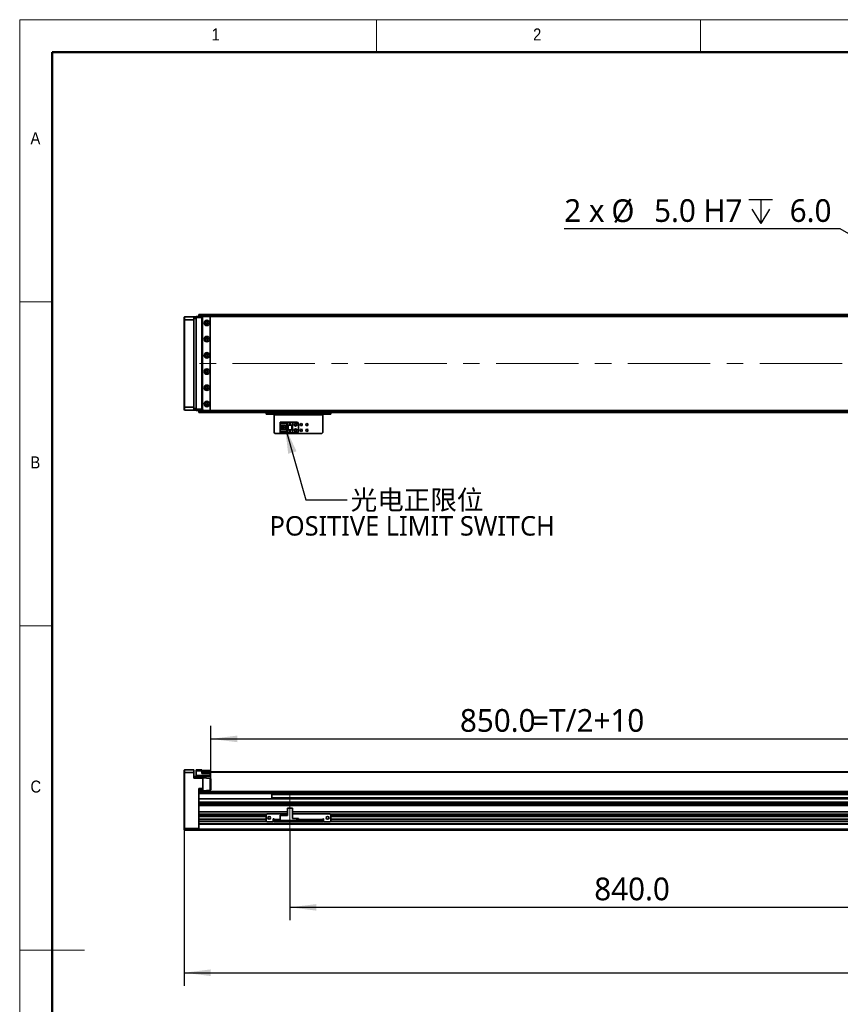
# Model space of a CAD drawing. Header units: millimetres. Extents: x 40 to 3320, y 40 to 2336.
# Tile 3 of 8: x 40 to 1052, y 1121 to 2336. Entities that reach past the tile are written whole.
import ezdxf

# ---------------------------------------------------------------- set-up
doc = ezdxf.new("R2010")
doc.units = ezdxf.units.MM
doc.header["$LTSCALE"] = 8
doc.linetypes.add('CENTER', pattern=[10.16, 6.35, -1.27, 1.27, -1.27])
doc.linetypes.add('CENTERX2', pattern=[20.32, 12.7, -2.54, 2.54, -2.54])
doc.layers.add('中心线', color=1, linetype='CENTER')
doc.layers.add('标注', color=7, linetype='Continuous')
doc.styles.add('SLDTEXTSTYLE0', font='MSYH.TTC', dxfattribs={"bigfont": 'bigfont'})
doc.styles.add('SLDTEXTSTYLE1', font='GOTHIC.TTF', dxfattribs={"width": 0.913})
doc.styles.add('SLDTEXTSTYLE10', font='MSYH.TTC')
doc.styles.get("Standard").update_dxf_attribs({"font": 'MSYH.TTC'})
doc.dimstyles.new('SLDDIMSTYLE1', dxfattribs={"dimtxt": 0.18, "dimasz": 32.64, "dimexe": 0, "dimexo": 0.0625, "dimgap": 0, "dimtad": 0, "dimtih": 1, "dimtoh": 1, "dimdec": 0, "dimrnd": 1e-09, "dimzin": 0, "dimdsep": 46, "dimtxsty": 'Standard', "dimsah": 1, "dimcen": 0.09, "dimadec": 0, "dimazin": 0, "dimtfac": 32.64, "dimtdec": 0, "dimtofl": 0, "dimtmove": 0, "dimatfit": 3, "dimfxl": 0, "dimfrac": 2, "dimtolj": 1, "dimtzin": 0, "dimarcsym": 0})
doc.dimstyles.new('SLDDIMSTYLE2', dxfattribs={"dimtxt": 28, "dimasz": 32.64, "dimexe": 0, "dimexo": 0.0625, "dimgap": 7, "dimtad": 2, "dimrnd": 1e-09, "dimzin": 4, "dimdsep": 46, "dimtxsty": 'SLDTEXTSTYLE10', "dimsah": 1, "dimcen": 0.09, "dimadec": 0, "dimazin": 1, "dimtfac": 1, "dimtofl": 0, "dimtmove": 0, "dimatfit": 3, "dimfxl": 0, "dimfrac": 2, "dimtolj": 1, "dimtzin": 12, "dimarcsym": 0})
doc.dimstyles.new('SLDDIMSTYLE4', dxfattribs={"dimtxt": 28, "dimasz": 32.64, "dimexe": 0, "dimexo": 0.0625, "dimgap": 7, "dimtad": 0, "dimtih": 1, "dimtoh": 1, "dimdec": 1, "dimrnd": 1e-09, "dimzin": 4, "dimdsep": 46, "dimtxsty": 'SLDTEXTSTYLE10', "dimblk1": 'NONE', "dimsah": 1, "dimcen": 0, "dimadec": 0, "dimazin": 1, "dimtfac": 1, "dimtmove": 0, "dimatfit": 3, "dimldrblk": 'NONE', "dimfxl": 0, "dimfrac": 2, "dimtolj": 1, "dimtzin": 12, "dimarcsym": 0})

# ---------------------------------------------------------------- blocks, each defined once
blk = doc.blocks.new('_D_7')
at = {"layer": '标注', "color": 7}
for p, q in [((275.9, 1398.7), (275.9, 1464.6)), ((1125.9, 1397.9), (1125.9, 1464.6)), ((275.9, 1448.6), (1125.9, 1448.6))]:
    blk.add_line(p, q, dxfattribs=at)
for points in [[(275.9, 1448.6), (308.5, 1444.5), (308.5, 1452.7)], [(1125.9, 1448.6), (1093.2, 1452.7), (1093.2, 1444.5)]]:
    blk.add_solid(points, dxfattribs=at)
at = {"layer": '标注', "color": 7, "char_height": 28, "attachment_point": 1, "style": 'SLDTEXTSTYLE10'}
for s, insert in [('850.0', (583.1, 1485.4)), ('=T/2+10', (672.3, 1485.4))]:
    blk.add_mtext(s, dxfattribs=dict(at, insert=insert))
blk = doc.blocks.new('_D_9')
at = {"layer": '标注', "color": 7}
for p, q in [((2198.9, 1366.1), (2198.9, 1144.1)), ((242.9, 1336.6), (242.9, 1144.1)), ((242.9, 1160.1), (2198.9, 1160.1))]:
    blk.add_line(p, q, dxfattribs=at)
for points in [[(242.9, 1160.1), (275.5, 1156), (275.5, 1164.2)], [(2198.9, 1160.1), (2166.2, 1164.2), (2166.2, 1156)]]:
    blk.add_solid(points, dxfattribs=at)
at = {"layer": '标注', "color": 7, "insert": (1166.1, 1196.8), "char_height": 28, "attachment_point": 1, "style": 'SLDTEXTSTYLE10'}
blk.add_mtext('1956.0', dxfattribs=at)
blk = doc.blocks.new('_D_10')
at = {"layer": '标注'}
for p, q in [((1213.4, 1358.7), (1213.4, 1224.8)), ((373.4, 1336.3), (373.4, 1224.8)), ((373.4, 1240.8), (1213.4, 1240.8))]:
    blk.add_line(p, q, dxfattribs=at)
for points in [[(373.4, 1240.8), (406, 1236.7), (406, 1244.8)], [(1213.4, 1240.8), (1180.7, 1244.8), (1180.7, 1236.7)]]:
    blk.add_solid(points, dxfattribs=at)
at = {"layer": '标注', "insert": (748.8, 1277.5), "char_height": 28, "attachment_point": 1, "style": 'SLDTEXTSTYLE10'}
blk.add_mtext('840.0', dxfattribs=at)
blk = doc.blocks.new('SW_SYMBOL_HOLE_DEPTH')
at = {"layer": '标注', "color": 0}
for p, q in [((0, 7000), (6400, 7000)), ((3200, 7000), (3200, 600)), ((800, 4440), (3200, 600)), ((5600, 4440), (3200, 600))]:
    blk.add_line(p, q, dxfattribs=at)
blk = doc.blocks.new('_D_13')
at = {"layer": '标注', "color": 102}
for p, q in [((1052, 2077.8), (711.8, 2077.8)), ((1218.7, 1981.6), (1052, 2077.8)), ((1223, 1979.1), (1218.7, 1981.6))]:
    blk.add_line(p, q, dxfattribs=at)
blk.add_solid([(1218.7, 1981.6), (1192.5, 2001.4), (1188.4, 1994.4)], dxfattribs=at)
at = {"layer": '标注', "color": 102, "xscale": 0.004592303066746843, "yscale": 0.004592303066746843, "zscale": 0.004592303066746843}
blk.add_blockref('SW_SYMBOL_HOLE_DEPTH', (939.4, 2081.9), dxfattribs=at)
at = {"layer": '标注', "color": 102, "char_height": 28, "attachment_point": 1, "style": 'SLDTEXTSTYLE10'}
for s, insert in [('2 x ', (711.8, 2114.5)), ('%%c', (769.9, 2114.3)), (' 5.0 H7 ', (813.1, 2114.5)), (' 6.0', (980.4, 2114.5))]:
    blk.add_mtext(s, dxfattribs=dict(at, insert=insert))
blk = doc.blocks.new('_None')
blk = doc.blocks.new('SW_NOTE_0_8')
at = {"color": 0, "linetype": 'Continuous', "lineweight": 0, "char_height": 24, "attachment_point": 2}
for s, insert, style in [(' 光电正限位', (82.2, 11.8), 'SLDTEXTSTYLE0'), ('POSITIVE LIMIT SWITCH', (80.3, -20.2), 'SLDTEXTSTYLE10')]:
    blk.add_mtext(s, dxfattribs=dict(at, insert=insert, style=style))

msp = doc.modelspace()

# ---------------------------------------------------------------- linework, layer by layer
at = {"color": 7, "linetype": 'Continuous', "lineweight": 18}
for p, q in [((3320, 2336), (40, 2336)), ((40, 2336), (40, 40)), ((480, 2296), (480, 2336)), ((880, 2336), (880, 2296)), ((80, 2296), (3280, 2296)), ((80, 2296), (80, 80)), ((80, 1988), (40, 1988)), ((40, 1588), (80, 1588)), ((40, 1188), (120, 1188))]:
    msp.add_line(p, q, dxfattribs=at)
at = {"color": 7, "linetype": 'Continuous', "lineweight": 50}
for p, q in [((3280, 2296), (80, 2296)), ((80, 2296), (80, 80))]:
    msp.add_line(p, q, dxfattribs=at)
at = {"color": 7, "linetype": 'Continuous', "lineweight": 35}
for p, q in [((243.3617609, 1969.3462692), (242.8617971, 1968.8462682)), ((242.8617971, 1965.8462696), (242.8617971, 1968.8462682)), ((243.3617609, 1969.3462692), (243.3617609, 1965.8462696)), ((243.3617609, 1969.3462692), (254.8617618, 1969.3462692)), ((254.8617618, 1965.8462696), (254.8617618, 1969.3462692)), ((254.8617618, 1969.3462692), (257.8617828, 1969.3462692)), ((257.8617828, 1969.8462665), (264.8618119, 1969.8462665)), ((257.8617828, 1968.3462672), (257.8617828, 1969.8462665)), ((264.8618119, 1968.3462672), (257.8617828, 1968.3462672)), ((257.8617828, 1968.3462672), (257.8617828, 1855.3462691)), ((260.8618038, 1972.3462678), (1125.8617835, 1972.3462678)), ((260.8618038, 1972.0462702), (260.8618038, 1972.3462678)), ((260.8618038, 1971.9226055), (260.8618038, 1972.0462702)), ((260.8618038, 1971.7615835), (260.8618038, 1971.9226055)), ((260.8618038, 1969.8462665), (260.8618038, 1971.7615835)), ((264.8618119, 1969.8462665), (264.8618119, 1968.3462672)), ((264.8618119, 1969.8462665), (265.3617756, 1969.8462665)), ((264.8618119, 1968.3462672), (264.8618119, 1855.3462691)), ((265.3617756, 1969.8462665), (265.3617756, 1968.8462682)), ((266.3617628, 1969.8462665), (265.3617756, 1969.8462665)), ((266.3617628, 1969.8462665), (265.3617756, 1968.8462682)), ((265.3617756, 1968.8462682), (265.3617756, 1854.8462681)), ((273.8617556, 1969.8462665), (266.3617628, 1969.8462665)), ((2167.861809, 1969.8462665), (273.8617556, 1969.8462665)), ((274.8618023, 1968.8462682), (273.8617556, 1969.8462665)), ((274.8618023, 1854.8462681), (274.8618023, 1968.8462682)), ((243.3617609, 1965.8462696), (242.8617971, 1965.8462696)), ((242.8617971, 1857.8462668), (242.8617971, 1965.8462696)), ((243.3617609, 1965.8462696), (254.8617618, 1965.8462696)), ((243.3617609, 1965.8462696), (243.3617609, 1857.8462668)), ((254.8617618, 1857.8462668), (254.8617618, 1965.8462696)), ((243.3617609, 1857.8462668), (242.8617971, 1857.8462668)), ((242.8617971, 1854.8462681), (242.8617971, 1857.8462668)), ((243.3617609, 1854.3462671), (242.8617971, 1854.8462681)), ((243.3617609, 1857.8462668), (254.8617618, 1857.8462668)), ((243.3617609, 1857.8462668), (243.3617609, 1854.3462671)), ((243.3617609, 1854.3462671), (254.8617618, 1854.3462671)), ((254.8617618, 1854.3462671), (254.8617618, 1857.8462668)), ((257.8617828, 1854.3462671), (254.8617618, 1854.3462671)), ((257.8617828, 1855.3462691), (264.8618119, 1855.3462691)), ((257.8617828, 1853.8462698), (257.8617828, 1855.3462691)), ((264.8618119, 1853.8462698), (257.8617828, 1853.8462698)), ((260.8618038, 1851.9309528), (260.8618038, 1853.8462698)), ((260.8618038, 1851.7699309), (260.8618038, 1851.9309528)), ((260.8618038, 1851.6462661), (260.8618038, 1851.7699309)), ((260.8618038, 1851.3462685), (260.8618038, 1851.6462661)), ((260.8618038, 1851.3462685), (1125.8617835, 1851.3462685)), ((264.8618119, 1855.3462691), (264.8618119, 1853.8462698)), ((265.3617756, 1853.8462698), (264.8618119, 1853.8462698)), ((265.3617756, 1854.8462681), (265.3617756, 1853.8462698)), ((265.3617756, 1854.8462681), (266.3617628, 1853.8462698)), ((266.3617628, 1853.8462698), (265.3617756, 1853.8462698)), ((266.3617628, 1853.8462698), (273.8617556, 1853.8462698)), ((273.8617556, 1853.8462698), (274.8618023, 1854.8462681)), ((2167.861809, 1853.8462698), (273.8617556, 1853.8462698)), ((343.8618081, 1849.3462682), (343.8618081, 1851.3462648)), ((344.8617952, 1849.3462682), (343.8618081, 1849.3462682)), ((344.8617952, 1851.3462648), (344.8617952, 1849.3462682)), ((422.8618042, 1849.3462682), (344.8617952, 1849.3462682)), ((353.8617985, 1849.3462682), (353.8617985, 1848.3462661)), ((353.8617985, 1848.3462661), (413.8618009, 1848.3462661)), ((353.8617985, 1826.5462696), (353.8617985, 1848.3462661)), ((413.8618009, 1848.3462661), (413.8618009, 1849.3462682)), ((413.8618009, 1848.3462661), (413.8618009, 1826.5462696)), ((422.8618042, 1849.3462682), (422.8618042, 1851.3462648)), ((423.8617914, 1849.3462682), (422.8618042, 1849.3462682)), ((423.8617914, 1851.3462648), (423.8617914, 1849.3462682)), ((361.1617582, 1838.7462675), (361.1617582, 1839.5462662)), ((361.1617582, 1839.5462662), (370.3617947, 1839.5462662)), ((369.4617646, 1838.7462675), (361.1617582, 1838.7462675)), ((361.1617582, 1838.7462675), (361.1617582, 1838.2462665)), ((368.9618008, 1838.2462665), (361.1617582, 1838.2462665)), ((361.1617582, 1835.6462672), (361.1617582, 1838.2462665)), ((361.1617582, 1835.6462672), (367.3617737, 1835.6462672)), ((361.1617582, 1830.0462693), (361.1617582, 1835.6462672)), ((362.4617951, 1830.0462693), (362.4617951, 1835.6462672)), ((362.9617588, 1835.2962687), (362.9617588, 1835.6462672)), ((367.3617737, 1835.2962687), (362.9617588, 1835.2962687)), ((362.9617588, 1830.3962678), (362.9617588, 1835.2962687)), ((367.3617737, 1835.6462672), (367.3617737, 1830.0462693)), ((368.9618008, 1838.2462665), (369.4617646, 1838.7462675)), ((368.9618008, 1827.44627), (368.9618008, 1838.2462665)), ((369.4617646, 1826.946269), (369.4617646, 1838.7462675)), ((370.3617947, 1839.5462662), (370.3617947, 1835.8462632)), ((370.3617947, 1839.5462662), (376.3617771, 1839.5462662)), ((370.3617947, 1835.8462632), (376.3617771, 1835.8462632)), ((370.3617947, 1835.8462632), (370.3617947, 1829.8462659)), ((370.8617585, 1835.8462632), (370.8617585, 1829.8462659)), ((371.1618082, 1835.8462632), (371.1618082, 1829.8462659)), ((372.7617757, 1838.0462631), (372.9618089, 1838.0462631)), ((373.3617561, 1836.8462652), (372.7617757, 1838.0462631)), ((372.9618089, 1838.4462699), (373.7617629, 1838.4462699)), ((372.9618089, 1838.0462631), (372.9618089, 1838.4462699)), ((373.961796, 1838.0462631), (373.3617561, 1836.8462652)), ((373.7617629, 1838.4462699), (373.7617629, 1838.0462631)), ((373.7617629, 1838.0462631), (373.961796, 1838.0462631)), ((375.5617635, 1829.8462659), (375.5617635, 1835.8462632)), ((375.8617537, 1829.8462659), (375.8617537, 1835.8462632)), ((376.3617771, 1839.5462662), (376.3617771, 1835.8462632)), ((376.3617771, 1839.5462662), (381.8617957, 1839.5462662)), ((376.3617771, 1835.8462632), (376.3617771, 1829.8462659)), ((383.8617699, 1837.5462696), (383.8617699, 1828.1462669)), ((353.8617985, 1826.5462696), (354.8617856, 1825.5462676)), ((412.8617542, 1825.5462676), (354.8617856, 1825.5462676)), ((367.3617737, 1830.0462693), (361.1617582, 1830.0462693)), ((361.1617582, 1827.44627), (361.1617582, 1830.0462693)), ((361.1617582, 1827.44627), (368.9618008, 1827.44627)), ((361.1617582, 1827.44627), (361.1617582, 1826.946269)), ((361.1617582, 1826.946269), (369.4617646, 1826.946269)), ((361.1617582, 1826.1462629), (361.1617582, 1826.946269)), ((370.3617947, 1826.1462629), (361.1617582, 1826.1462629)), ((362.9617588, 1830.0462693), (362.9617588, 1830.3962678)), ((362.9617588, 1830.3962678), (367.3617737, 1830.3962678)), ((365.7618062, 1833.6462632), (363.9218109, 1833.6462632)), ((363.9218109, 1833.6462632), (363.9218109, 1832.0462659)), ((363.9218109, 1832.0462659), (365.7618062, 1832.0462659)), ((365.7618062, 1833.6462632), (365.7618062, 1832.0462659)), ((369.4617646, 1826.946269), (368.9618008, 1827.44627)), ((376.3617771, 1829.8462659), (370.3617947, 1829.8462659)), ((370.3617947, 1829.8462659), (370.3617947, 1826.1462629)), ((376.3617771, 1826.1462629), (370.3617947, 1826.1462629)), ((372.7617757, 1828.4462645), (372.9618089, 1828.4462645)), ((373.3617561, 1827.2462666), (372.7617757, 1828.4462645)), ((372.9618089, 1828.8462639), (373.7617629, 1828.8462639)), ((372.9618089, 1828.4462645), (372.9618089, 1828.8462639)), ((373.961796, 1828.4462645), (373.3617561, 1827.2462666)), ((373.7617629, 1828.8462639), (373.7617629, 1828.4462645)), ((373.7617629, 1828.4462645), (373.961796, 1828.4462645)), ((376.3617771, 1829.8462659), (376.3617771, 1826.1462629)), ((381.8617957, 1826.1462629), (376.3617771, 1826.1462629)), ((412.8617542, 1825.5462676), (413.8618009, 1826.5462696)), ((243.3617609, 1410.5975453), (242.8617971, 1410.0975443)), ((242.8617971, 1407.0975457), (242.8617971, 1410.0975443)), ((243.3617609, 1410.5975453), (243.3617609, 1407.0975457)), ((243.3617609, 1410.5975453), (254.8617618, 1410.5975453)), ((254.8617618, 1407.0975457), (254.8617618, 1410.5975453)), ((257.8617828, 1410.5975453), (264.8618119, 1410.5975453)), ((257.8617828, 1409.0975423), (257.8617828, 1410.5975453)), ((264.8618119, 1410.5975453), (264.8618119, 1409.0975423)), ((265.3617756, 1407.7975426), (265.3617756, 1409.7975467)), ((265.3617756, 1409.7975467), (266.3617628, 1409.7975467)), ((266.3617628, 1409.7975467), (266.3617628, 1407.7975426)), ((266.3617628, 1409.7975467), (273.8617556, 1409.7975467)), ((273.8617556, 1407.7975426), (273.8617556, 1409.7975467)), ((273.8617556, 1409.7975467), (274.8618023, 1409.7975467)), ((274.8618023, 1409.7975467), (274.8618023, 1407.7975426)), ((243.3617609, 1407.0975457), (242.8617971, 1407.0975457)), ((242.8617971, 1338.3046513), (242.8617971, 1407.0975457)), ((243.3617609, 1407.0975457), (243.3617609, 1338.0975445)), ((243.3617609, 1407.0975457), (254.8617618, 1407.0975457)), ((254.8617618, 1407.0975457), (254.8617618, 1400.0975464)), ((254.8617618, 1402.097543), (257.8617828, 1402.097543)), ((265.861799, 1400.0975464), (254.8617618, 1400.0975464)), ((257.8617828, 1409.0975423), (257.8617828, 1403.597546)), ((264.8618119, 1409.0975423), (257.8617828, 1409.0975423)), ((257.8617828, 1402.097543), (257.8617828, 1403.597546)), ((257.8617828, 1403.597546), (274.8618023, 1403.597546)), ((274.8618023, 1402.097543), (257.8617828, 1402.097543)), ((264.8618119, 1409.0975423), (264.8618119, 1406.0975436)), ((264.8618119, 1407.5975467), (265.3617756, 1407.5975467)), ((274.8618023, 1406.0975436), (264.8618119, 1406.0975436)), ((1125.8617835, 1407.7975426), (265.3617756, 1407.7975426)), ((265.3617756, 1407.7975426), (265.3617756, 1407.5975467)), ((1125.8617835, 1407.5975467), (265.3617756, 1407.5975467)), ((265.861799, 1402.097543), (265.861799, 1400.0975464)), ((274.9612825, 1399.6875931), (265.861799, 1400.5975474)), ((265.861799, 1400.0975464), (265.861799, 1387.3475429)), ((266.3617628, 1407.7975426), (273.8617556, 1407.7975426)), ((274.8618023, 1407.5975467), (274.8618023, 1406.0975436)), ((274.8618023, 1406.0975436), (274.8618023, 1403.597546)), ((274.8618023, 1403.597546), (274.8618023, 1402.097543)), ((275.8617895, 1398.6925569), (275.8617895, 1386.5025316)), ((260.8618038, 1387.3475429), (265.861799, 1387.3475429)), ((260.8618038, 1387.3475429), (260.8618038, 1369.647545)), ((265.861799, 1385.3475463), (260.8618038, 1385.3475463)), ((265.861799, 1387.3475429), (265.861799, 1385.3475463)), ((265.861799, 1384.5975448), (274.9612825, 1385.5074953)), ((265.861799, 1385.3475463), (265.861799, 1384.5975448)), ((260.8618038, 1383.5975465), (1125.8617835, 1383.5975465)), ((260.8618038, 1381.147546), (260.8618038, 1382.5975444)), ((260.8618038, 1381.147546), (1125.8617835, 1381.147546)), ((1125.8617835, 1374.647544), (260.8618038, 1374.647544)), ((260.8618038, 1370.3975428), (260.8618038, 1374.647544)), ((350.8617775, 1380.2758616), (350.8617775, 1381.147546)), ((350.8617775, 1380.0914969), (350.8617775, 1380.2758616)), ((350.8617775, 1375.703593), (350.8617775, 1380.0914969)), ((350.8617775, 1375.5192246), (350.8617775, 1375.703593)), ((350.8617775, 1374.647544), (350.8617775, 1375.5192246)), ((260.8618038, 1370.3975428), (1213.3617825, 1370.3975428)), ((260.8618038, 1369.3475437), (260.8618038, 1369.647545)), ((260.8618038, 1369.647545), (1213.3617825, 1369.647545)), ((260.8618038, 1367.1475437), (260.8618038, 1369.3475437)), ((260.8618038, 1366.6475445), (260.8618038, 1367.1475437)), ((260.8618038, 1366.6475445), (1213.3617825, 1366.6475445)), ((260.8618038, 1366.347545), (260.8618038, 1366.6475445)), ((260.8618038, 1358.7218087), (260.8618038, 1366.347545)), ((370.3617947, 1362.9975442), (370.3617947, 1354.0975444)), ((376.3617771, 1362.9975442), (370.3617947, 1362.9975442)), ((376.3617771, 1362.9975442), (376.3617771, 1350.5975448)), ((260.8618038, 1358.5096758), (260.8618038, 1358.7218087)), ((260.8618038, 1355.6854122), (260.8618038, 1358.5096758)), ((260.8618038, 1355.4732811), (260.8618038, 1355.6854122)), ((260.8618038, 1353.0975442), (260.8618038, 1355.4732811)), ((260.8618038, 1352.7975448), (260.8618038, 1353.0975442)), ((260.8618038, 1352.7975448), (343.8618081, 1352.7975448)), ((260.8618038, 1352.7975448), (260.8618038, 1349.397544)), ((260.8618038, 1349.0975445), (260.8618038, 1349.397544)), ((260.8618038, 1349.397544), (343.8618081, 1349.397544)), ((260.8618038, 1346.7218105), (260.8618038, 1349.0975445)), ((344.8617952, 1356.0975447), (343.8618081, 1355.0975446)), ((343.8618081, 1355.0975446), (343.8618081, 1347.0975442)), ((370.3617947, 1356.0975447), (344.8617952, 1356.0975447)), ((353.8617985, 1350.0975447), (352.8618114, 1350.0975447)), ((352.8618114, 1350.0975447), (352.8618114, 1346.097544)), ((352.8618114, 1349.397544), (353.8617985, 1349.397544)), ((353.8617985, 1349.0975445), (353.8617985, 1350.0975447)), ((353.8617985, 1349.0975445), (353.8617985, 1348.0975444)), ((361.1617582, 1354.5975436), (368.9618008, 1354.5975436)), ((361.1617582, 1354.5975436), (361.1617582, 1354.0975444)), ((361.1617582, 1354.0975444), (361.1617582, 1348.0975444)), ((370.3617947, 1354.0975444), (361.1617582, 1354.0975444)), ((369.4617646, 1354.0975444), (368.9618008, 1354.5975436)), ((422.8618042, 1356.0975447), (376.3617771, 1356.0975447)), ((381.8617957, 1350.5975448), (376.3617771, 1350.5975448)), ((381.8617957, 1348.0975444), (381.8617957, 1350.5975448)), ((383.8617699, 1350.5975448), (381.8617957, 1350.5975448)), ((383.8617699, 1348.0975444), (383.8617699, 1350.5975448)), ((414.861788, 1350.0975447), (413.8618009, 1350.0975447)), ((413.8618009, 1350.0975447), (413.8618009, 1349.0975445)), ((413.8618009, 1349.397544), (414.861788, 1349.397544)), ((413.8618009, 1348.0975444), (413.8618009, 1349.0975445)), ((414.861788, 1346.097544), (414.861788, 1350.0975447)), ((423.8617914, 1355.0975446), (422.8618042, 1356.0975447)), ((423.8617914, 1347.0975442), (423.8617914, 1355.0975446)), ((423.8617914, 1352.7975448), (2017.8617732, 1352.7975448)), ((423.8617914, 1349.397544), (2017.8617732, 1349.397544)), ((242.8617971, 1338.3046513), (243.3617609, 1338.0975445)), ((242.8617971, 1336.5975445), (242.8617971, 1338.3046513)), ((242.8617971, 1336.5975445), (243.3617609, 1336.0975445)), ((243.3617609, 1338.0975445), (260.8618038, 1338.0975445)), ((243.3617609, 1338.0975445), (243.3617609, 1336.0975445)), ((260.8618038, 1346.5096785), (260.8618038, 1346.7218105)), ((260.8618038, 1343.685413), (260.8618038, 1346.5096785)), ((260.8618038, 1343.685413), (2180.8617609, 1343.685413)), ((260.8618038, 1343.473281), (260.8618038, 1343.685413)), ((260.8618038, 1343.473281), (2180.8617609, 1343.473281)), ((260.8618038, 1337.0975443), (260.8618038, 1343.473281)), ((260.8618038, 1343.473281), (260.8618038, 1338.0975445)), ((260.8618038, 1337.0975443), (2180.8617609, 1337.0975443)), ((260.8618038, 1336.0975442), (260.8618038, 1337.0975443)), ((343.8618081, 1347.0975442), (344.8617952, 1346.097544)), ((344.8617952, 1346.097544), (352.8618114, 1346.097544)), ((353.8617985, 1346.097544), (353.8617985, 1348.0975444)), ((353.8617985, 1348.0975444), (354.8617856, 1348.0975444)), ((354.8617856, 1346.097544), (353.8617985, 1346.097544)), ((354.8617856, 1348.0975444), (354.8617856, 1346.097544)), ((412.8617542, 1348.0975444), (354.8617856, 1348.0975444)), ((412.8617542, 1346.097544), (354.8617856, 1346.097544)), ((412.8617542, 1346.097544), (412.8617542, 1348.0975444)), ((412.8617542, 1348.0975444), (413.8618009, 1348.0975444)), ((413.8618009, 1346.097544), (412.8617542, 1346.097544)), ((413.8618009, 1348.0975444), (413.8618009, 1346.097544)), ((414.861788, 1346.097544), (422.8618042, 1346.097544)), ((422.8618042, 1346.097544), (423.8617914, 1347.0975442)), ((260.8618038, 1336.0975445), (243.3617609, 1336.0975445)), ((260.8618038, 1336.0975442), (2180.8617609, 1336.0975442))]:
    msp.add_line(p, q, dxfattribs=at)
at = {"color": 8, "linetype": 'Continuous', "lineweight": 35}
for p, q in [((260.8618038, 1972.0462702), (1125.8617835, 1972.0462702)), ((260.8618038, 1971.9226055), (1125.8617835, 1971.9226055)), ((260.8618038, 1971.7615835), (1125.8617835, 1971.7615835)), ((265.3617756, 1968.3462672), (264.8618119, 1968.3462672)), ((257.8617828, 1967.3462689), (254.8617618, 1967.3462689)), ((254.8617618, 1856.3462674), (257.8617828, 1856.3462674)), ((260.8618038, 1851.9309528), (1125.8617835, 1851.9309528)), ((260.8618038, 1851.7699309), (1125.8617835, 1851.7699309)), ((260.8618038, 1851.6462661), (1125.8617835, 1851.6462661)), ((264.8618119, 1855.3462691), (265.3617756, 1855.3462691)), ((274.9612825, 1399.6875931), (274.9612825, 1385.5074953)), ((260.8618038, 1382.5975444), (1125.8617835, 1382.5975444)), ((1125.8617835, 1380.2758616), (350.8617775, 1380.2758616)), ((1125.8617835, 1380.0914969), (350.8617775, 1380.0914969)), ((1125.8617835, 1375.703593), (350.8617775, 1375.703593)), ((1125.8617835, 1375.5192246), (350.8617775, 1375.5192246)), ((260.8618038, 1369.647545), (1213.3617825, 1369.647545)), ((260.8618038, 1369.3475437), (1213.3617825, 1369.3475437)), ((260.8618038, 1367.1475437), (1213.3617825, 1367.1475437)), ((260.8618038, 1366.347545), (1213.3617825, 1366.347545)), ((260.8618038, 1358.7218087), (370.3617947, 1358.7218087)), ((260.8618038, 1358.5096758), (370.3617947, 1358.5096758)), ((260.8618038, 1355.6854122), (344.4496291, 1355.6854122)), ((260.8618038, 1355.4732811), (344.2374961, 1355.4732811)), ((260.8618038, 1353.0975442), (343.8618081, 1353.0975442)), ((260.8618038, 1349.0975445), (343.8618081, 1349.0975445)), ((352.8618114, 1349.0975445), (353.8617985, 1349.0975445)), ((361.1617582, 1349.0975445), (353.8617985, 1349.0975445)), ((376.3617771, 1358.7218087), (1213.3617825, 1358.7218087)), ((376.3617771, 1358.5096758), (1213.379588, 1358.5096758)), ((413.8618009, 1349.0975445), (383.8617699, 1349.0975445)), ((413.8618009, 1349.0975445), (414.861788, 1349.0975445)), ((423.2739108, 1355.6854122), (2018.4496539, 1355.6854122)), ((423.4860437, 1355.4732811), (2018.2375209, 1355.4732811)), ((423.8617914, 1353.0975442), (2017.8617732, 1353.0975442)), ((423.8617914, 1349.0975445), (2017.8617732, 1349.0975445)), ((260.8618038, 1346.7218105), (344.2374961, 1346.7218105)), ((260.8618038, 1346.5096785), (344.4496291, 1346.5096785)), ((352.8618114, 1346.7218105), (353.8617985, 1346.7218105)), ((352.8618114, 1346.5096785), (353.8617985, 1346.5096785)), ((413.8618009, 1346.7218105), (414.861788, 1346.7218105)), ((413.8618009, 1346.5096785), (414.861788, 1346.5096785)), ((423.2739108, 1346.5096785), (2018.4496539, 1346.5096785)), ((423.4860437, 1346.7218105), (2018.2375209, 1346.7218105))]:
    msp.add_line(p, q, dxfattribs=at)
at = {"color": 7, "linetype": 'Continuous', "lineweight": 35}
for centre, radius in [((270.8617823, 1961.846268), 3.36), ((270.8617823, 1961.846268), 1.7), ((270.8617823, 1961.846268), 1.25), ((270.8617823, 1941.846268), 3.36), ((270.8617823, 1941.846268), 1.7), ((270.8617823, 1941.846268), 1.25), ((270.8617823, 1921.846268), 3.36), ((270.8617823, 1921.846268), 1.7), ((270.8617823, 1921.846268), 1.25), ((270.8617823, 1901.846268), 3.36), ((270.8617823, 1901.846268), 1.7), ((270.8617823, 1901.846268), 1.25), ((270.8617823, 1881.846268), 3.36), ((270.8617823, 1881.846268), 1.7), ((270.8617823, 1881.846268), 1.25), ((270.8617823, 1861.846268), 3.36), ((270.8617823, 1861.846268), 1.7), ((270.8617823, 1861.846268), 1.25), ((380.3617823, 1836.3462664), 1.75), ((380.3617823, 1829.3462664), 1.75)]:
    msp.add_circle(centre, radius, dxfattribs=at)
for centre, radius, start, end in [((380.3617823, 1836.3462664), 1.25, 90, 270), ((380.3617823, 1836.3462664), 1.25, 270, 90), ((381.8617823, 1837.5462664), 2, 0, 90), ((387.3617823, 1836.3462664), 1.25, 90, 270), ((387.3617823, 1836.3462664), 1.25, 270, 90), ((394.3617823, 1836.3462664), 1.25, 90, 270), ((394.3617823, 1836.3462664), 1.25, 270, 90), ((380.3617823, 1829.3462664), 1.25, 90, 270), ((380.3617823, 1829.3462664), 1.25, 270, 90), ((381.8617823, 1828.1462664), 2, 270, 0), ((387.3617823, 1829.3462664), 1.25, 90, 270), ((387.3617823, 1829.3462664), 1.25, 270, 90), ((394.3617823, 1829.3462664), 1.25, 90, 270), ((394.3617823, 1829.3462664), 1.25, 270, 90), ((274.8617823, 1398.6925569), 1, 0, 84.2894068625), ((274.8617823, 1386.502532), 1, 275.7105931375, 0), ((347.8617823, 1351.0975443), 1.7, 0, 180), ((347.8617823, 1351.0975443), 1.7, 180, 0), ((419.8617823, 1351.0975443), 1.7, 0, 180), ((419.8617823, 1351.0975443), 1.7, 180, 0)]:
    msp.add_arc(centre, radius, start, end, dxfattribs=at)
at = {"layer": '中心线', "color": 7, "linetype": 'CENTERX2', "lineweight": 18}
for p, q in [((2192.3617823, 1911.8462682), (249.3617823, 1911.8462682)), ((373.3617823, 1378.9975443), (373.3617823, 1336.3475443))]:
    msp.add_line(p, q, dxfattribs=at)

# ---------------------------------------------------------------- block references
at = {"color": 7, "linetype": 'Continuous', "lineweight": 0}
msp.add_blockref('SW_NOTE_0_8', (443.8815423, 1743.6611713), dxfattribs=at)

# ---------------------------------------------------------------- texts
at = {"color": 7, "linetype": 'Continuous', "lineweight": 0, "char_height": 14.8166667, "attachment_point": 1, "style": 'SLDTEXTSTYLE1'}
for s, insert in [('1', (276.6666667, 2325.1704848)), ('2', (673.3333333, 2325.1704848)), ('A', (53.3333333, 2197.1704528)), ('B', (53.3333333, 1797.1704528)), ('C', (53.3333333, 1397.1704528))]:
    msp.add_mtext(s, dxfattribs=dict(at, insert=insert))

# ---------------------------------------------------------------- dimensions: what is measured, and where the dimension line sits
at = {"layer": '标注', "color": 102}
dim = msp.add_diameter_dim_2p(p1=(1223.0269619, 1979.0964698), p2=(1218.6966028, 1981.5960678), text='2 x <> H7 {\\fGDT;x} 6.0\\P', dimstyle='SLDDIMSTYLE4', dxfattribs=at)
dim.commit()
dim.dimension.update_dxf_attribs({"geometry": '_D_13', "text_midpoint": (875.5451742, 2100.4360153), "dimtype": 163})
at = {"layer": '标注', "color": 7}
dim = msp.add_linear_dim(base=(1125.8617823, 1448.6127064), p1=(275.8617823, 1398.6925569), p2=(1125.8617823, 1397.8975442), text='<>=T/2+10', dimstyle='SLDDIMSTYLE2', dxfattribs=at)
dim.commit()
dim.dimension.update_dxf_attribs({"geometry": '_D_7', "text_midpoint": (700.8617823, 1448.6127064), "dimtype": 160})
dim = msp.add_linear_dim(base=(2198.8617823, 1160.0975442), p1=(242.8617823, 1336.5975445), p2=(2198.8617823, 1366.0975445), dimstyle='SLDDIMSTYLE2', dxfattribs=at)
dim.commit()
dim.dimension.update_dxf_attribs({"geometry": '_D_9', "text_midpoint": (1220.8617823, 1160.0975442), "dimtype": 160})
at = {"layer": '标注'}
dim = msp.add_linear_dim(base=(1213.3617823, 1240.7566249), p1=(373.3617823, 1336.3475443), p2=(1213.3617823, 1358.6975442), dimstyle='SLDDIMSTYLE2', dxfattribs=at)
dim.commit()
dim.dimension.update_dxf_attribs({"geometry": '_D_10', "text_midpoint": (793.3617823, 1240.7566249), "dimtype": 160})

# ---------------------------------------------------------------- leaders
at = {"color": 7, "linetype": 'Continuous', "lineweight": 0}
msp.add_leader([(367.3617823, 1833.3400588), (393.0815423, 1743.6611713), (443.8815423, 1743.6611713)], dimstyle='SLDDIMSTYLE1', dxfattribs=at)

doc.saveas('drawing.dxf')
